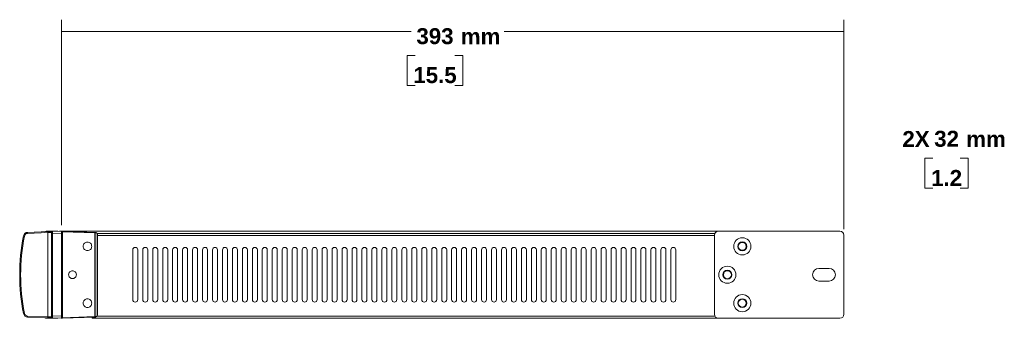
# Model space of a CAD drawing. Header units: millimetres. Extents: x 0 to 2122, y 0 to 1639.
# Tile 24 of 85: x 903 to 1397, y 827 to 977. Entities that reach past the tile are written whole.
import ezdxf

# ---------------------------------------------------------------- set-up
doc = ezdxf.new("R2010")
doc.units = ezdxf.units.MM
doc.layers.add('1', color=7, linetype='Continuous', true_color=0xffffff)
doc.styles.add('Arial', font='arial.ttf')

msp = doc.modelspace()

# ---------------------------------------------------------------- linework, layer by layer
at = {"layer": '1', "color": 7, "lineweight": 13}
for p, q in [((924.31, 874.02), (924.31, 977.11)), ((1316.91, 872.02), (1316.91, 977.11)), ((924.31, 971.11), (1099.77, 971.11)), ((1316.91, 971.11), (1146.49, 971.11)), ((1101.72, 959.09), (1097.72, 959.09)), ((1097.72, 959.09), (1097.72, 944.06)), ((1125.67, 959.09), (1121.67, 959.09)), ((1125.67, 944.06), (1125.67, 959.09)), ((1097.72, 944.06), (1101.72, 944.06)), ((1121.67, 944.06), (1125.67, 944.06)), ((1361.55, 907.62), (1357.55, 907.62)), ((1357.55, 907.62), (1357.55, 892.59)), ((1379.29, 907.62), (1375.29, 907.62)), ((1379.29, 892.59), (1379.29, 907.62)), ((1357.55, 892.59), (1361.55, 892.59)), ((1375.29, 892.59), (1379.29, 892.59))]:
    msp.add_line(p, q, dxfattribs=at)
at = {"layer": '1', "color": 7, "linetype": 'Continuous', "lineweight": 13}
for p, q in [((907.3, 870.43), (917.38, 870.78)), ((917.38, 870.28), (907.3, 869.93)), ((916.61, 871.02), (916.61, 870.75)), ((916.61, 871.02), (922.11, 871.02)), ((917.38, 870.78), (919.79, 870.86)), ((919.31, 870.36), (917.38, 870.28)), ((917.38, 828.06), (917.38, 870.28)), ((919.31, 869.87), (919.31, 870.36)), ((919.31, 828.48), (919.31, 869.87)), ((919.79, 869.87), (919.31, 869.87)), ((919.79, 870.86), (924.31, 871.02)), ((924.31, 870.02), (919.79, 869.87)), ((919.79, 869.87), (919.79, 828.48)), ((922.11, 871.02), (922.11, 870.95)), ((923.31, 870.99), (923.31, 871.02)), ((923.31, 871.02), (923.81, 871.02)), ((923.81, 871.02), (923.81, 871)), ((1253.9, 871.02), (923.81, 871.02)), ((924.31, 871.02), (924.31, 870.02)), ((924.31, 871.02), (924.79, 871.01)), ((924.79, 870.76), (924.31, 870.78)), ((924.31, 828.32), (924.31, 870.02)), ((924.79, 871.01), (940.96, 870.44)), ((924.79, 870.76), (924.79, 827.59)), ((940.96, 870.19), (924.79, 870.76)), ((940.96, 870.44), (941.34, 870.43)), ((940.96, 828.15), (940.96, 870.19)), ((941.13, 870.19), (940.96, 870.19)), ((941.13, 870.19), (941.13, 828.15)), ((941.51, 870.18), (941.13, 870.19)), ((1252.07, 869.82), (942.23, 869.82)), ((1253.91, 871.02), (1314.91, 871.02)), ((942.24, 828.92), (942.24, 869.43)), ((942.24, 869.43), (942.31, 869.43)), ((942.31, 869.43), (942.31, 828.92)), ((1251.9, 868.82), (942.31, 868.82)), ((1251.91, 869.02), (1251.91, 829.32)), ((1316.91, 869.02), (1316.91, 829.32)), ((960.06, 861.67), (960.06, 836.67)), ((962.56, 861.67), (962.56, 836.67)), ((965.06, 861.67), (965.06, 836.67)), ((967.56, 861.67), (967.56, 836.67)), ((970.06, 861.67), (970.06, 836.67)), ((972.56, 861.67), (972.56, 836.67)), ((975.06, 861.67), (975.06, 836.67)), ((977.56, 861.67), (977.56, 836.67)), ((980.06, 861.67), (980.06, 836.67)), ((982.56, 861.67), (982.56, 836.67)), ((985.06, 861.67), (985.06, 836.67)), ((987.56, 861.67), (987.56, 836.67)), ((990.06, 861.67), (990.06, 836.67)), ((992.56, 861.67), (992.56, 836.67)), ((995.06, 861.67), (995.06, 836.67)), ((997.56, 861.67), (997.56, 836.67)), ((1000.06, 861.67), (1000.06, 836.67)), ((1002.56, 861.67), (1002.56, 836.67)), ((1005.06, 861.67), (1005.06, 836.67)), ((1007.56, 861.67), (1007.56, 836.67)), ((1010.06, 861.67), (1010.06, 836.67)), ((1012.56, 861.67), (1012.56, 836.67)), ((1015.06, 861.67), (1015.06, 836.67)), ((1017.56, 861.67), (1017.56, 836.67)), ((1020.06, 861.67), (1020.06, 836.67)), ((1022.56, 861.67), (1022.56, 836.67)), ((1025.06, 861.67), (1025.06, 836.67)), ((1027.56, 861.67), (1027.56, 836.67)), ((1030.06, 861.67), (1030.06, 836.67)), ((1032.56, 861.67), (1032.56, 836.67)), ((1035.06, 861.67), (1035.06, 836.67)), ((1037.56, 861.67), (1037.56, 836.67)), ((1040.06, 861.67), (1040.06, 836.67)), ((1042.56, 861.67), (1042.56, 836.67)), ((1045.06, 861.67), (1045.06, 836.67)), ((1047.56, 861.67), (1047.56, 836.67)), ((1050.06, 861.67), (1050.06, 836.67)), ((1052.56, 861.67), (1052.56, 836.67)), ((1055.06, 861.67), (1055.06, 836.67)), ((1057.56, 861.67), (1057.56, 836.67)), ((1060.06, 861.67), (1060.06, 836.67)), ((1062.56, 861.67), (1062.56, 836.67)), ((1065.06, 861.67), (1065.06, 836.67)), ((1067.56, 861.67), (1067.56, 836.67)), ((1070.06, 861.67), (1070.06, 836.67)), ((1072.56, 861.67), (1072.56, 836.67)), ((1075.06, 861.67), (1075.06, 836.67)), ((1077.56, 861.67), (1077.56, 836.67)), ((1080.06, 861.67), (1080.06, 836.67)), ((1082.56, 861.67), (1082.56, 836.67)), ((1085.06, 861.67), (1085.06, 836.67)), ((1087.56, 861.67), (1087.56, 836.67)), ((1090.06, 861.67), (1090.06, 836.67)), ((1092.56, 861.67), (1092.56, 836.67)), ((1095.06, 861.67), (1095.06, 836.67)), ((1097.56, 861.67), (1097.56, 836.67)), ((1100.06, 861.67), (1100.06, 836.67)), ((1102.56, 861.67), (1102.56, 836.67)), ((1105.06, 861.67), (1105.06, 836.67)), ((1107.56, 861.67), (1107.56, 836.67)), ((1110.06, 861.67), (1110.06, 836.67)), ((1112.56, 861.67), (1112.56, 836.67)), ((1115.06, 861.67), (1115.06, 836.67)), ((1117.56, 861.67), (1117.56, 836.67)), ((1120.06, 861.67), (1120.06, 836.67)), ((1122.56, 861.67), (1122.56, 836.67)), ((1125.06, 861.67), (1125.06, 836.67)), ((1127.56, 861.67), (1127.56, 836.67)), ((1130.06, 861.67), (1130.06, 836.67)), ((1132.56, 861.67), (1132.56, 836.67)), ((1135.06, 861.67), (1135.06, 836.67)), ((1137.56, 861.67), (1137.56, 836.67)), ((1140.06, 861.67), (1140.06, 836.67)), ((1142.56, 861.67), (1142.56, 836.67)), ((1145.06, 861.67), (1145.06, 836.67)), ((1147.56, 861.67), (1147.56, 836.67)), ((1150.06, 861.67), (1150.06, 836.67)), ((1152.56, 861.67), (1152.56, 836.67)), ((1155.06, 861.67), (1155.06, 836.67)), ((1157.56, 861.67), (1157.56, 836.67)), ((1160.06, 861.67), (1160.06, 836.67)), ((1162.56, 861.67), (1162.56, 836.67)), ((1165.06, 861.67), (1165.06, 836.67)), ((1167.56, 861.67), (1167.56, 836.67)), ((1170.06, 861.67), (1170.06, 836.67)), ((1172.56, 861.67), (1172.56, 836.67)), ((1175.06, 861.67), (1175.06, 836.67)), ((1177.56, 861.67), (1177.56, 836.67)), ((1180.06, 861.67), (1180.06, 836.67)), ((1182.56, 861.67), (1182.56, 836.67)), ((1185.06, 861.67), (1185.06, 836.67)), ((1187.56, 861.67), (1187.56, 836.67)), ((1190.06, 861.67), (1190.06, 836.67)), ((1192.56, 861.67), (1192.56, 836.67)), ((1195.06, 861.67), (1195.06, 836.67)), ((1197.56, 861.67), (1197.56, 836.67)), ((1200.06, 861.67), (1200.06, 836.67)), ((1202.56, 861.67), (1202.56, 836.67)), ((1205.06, 861.67), (1205.06, 836.67)), ((1207.56, 861.67), (1207.56, 836.67)), ((1210.06, 861.67), (1210.06, 836.67)), ((1212.56, 861.67), (1212.56, 836.67)), ((1215.06, 861.67), (1215.06, 836.67)), ((1217.56, 861.67), (1217.56, 836.67)), ((1220.06, 861.67), (1220.06, 836.67)), ((1222.56, 861.67), (1222.56, 836.67)), ((1225.06, 861.67), (1225.06, 836.67)), ((1227.56, 861.67), (1227.56, 836.67)), ((1230.06, 861.67), (1230.06, 836.67)), ((1232.56, 861.67), (1232.56, 836.67)), ((1304.36, 852.37), (1309.46, 852.37)), ((1304.36, 845.97), (1309.46, 845.97)), ((907.3, 828.42), (917.38, 828.06)), ((917.38, 827.56), (907.3, 827.92)), ((916.61, 827.59), (916.61, 827.32)), ((922.11, 827.32), (916.61, 827.32)), ((917.38, 828.06), (919.31, 827.98)), ((919.79, 827.48), (917.38, 827.56)), ((919.31, 828.48), (919.79, 828.48)), ((919.31, 827.98), (919.31, 828.48)), ((919.79, 828.48), (924.31, 828.32)), ((924.31, 827.32), (919.79, 827.48)), ((922.11, 827.32), (922.11, 827.4)), ((924.31, 828.32), (924.31, 827.32)), ((924.31, 827.56), (924.79, 827.59)), ((924.79, 827.34), (924.31, 827.32)), ((924.79, 827.59), (940.96, 828.15)), ((940.96, 827.9), (924.79, 827.34)), ((940.31, 827.32), (941.31, 827.32)), ((941.13, 828.15), (940.96, 828.15)), ((941.34, 827.92), (940.96, 827.9)), ((941.13, 828.15), (941.51, 828.17)), ((941.31, 827.32), (941.31, 827.92)), ((1253.9, 827.32), (941.31, 827.32)), ((942.11, 828.32), (1252.17, 828.32)), ((942.31, 828.92), (942.24, 828.92)), ((1253.91, 827.32), (1314.91, 827.32))]:
    msp.add_line(p, q, dxfattribs=at)
for centre, radius in [((1265.91, 863.42), 4.3), ((1265.91, 863.42), 2.25), ((1265.91, 863.42), 2), ((1258.41, 849.17), 4.3), ((1258.41, 849.17), 2.25), ((1258.41, 849.17), 2), ((1265.91, 834.92), 4.3), ((1265.91, 834.92), 2.25), ((1265.91, 834.92), 2)]:
    msp.add_circle(centre, radius, dxfattribs=at)
for centre, radius, start, end in [((907.38, 868.23), 2.2, 92, 168.7691), ((907.36, 868.23), 1.7, 92, 168.7691), ((919.81, 870.36), 0.5, 92, 180), ((941.31, 869.43), 1, 0, 88), ((941.49, 869.43), 0.75, 0, 88), ((1253.91, 869.02), 2, 90, 180), ((1314.91, 869.02), 2, 0, 90), ((1003.36, 849.17), 100.05, 168.7691, 191.2309), ((1003.34, 849.17), 99.55, 168.7691, 191.2309), ((961.31, 861.67), 1.25, 0, 180), ((966.31, 861.67), 1.25, 0, 180), ((971.31, 861.67), 1.25, 0, 180), ((976.31, 861.67), 1.25, 0, 180), ((981.31, 861.67), 1.25, 0, 180), ((986.31, 861.67), 1.25, 0, 180), ((991.31, 861.67), 1.25, 0, 180), ((996.31, 861.67), 1.25, 0, 180), ((1001.31, 861.67), 1.25, 0, 180), ((1006.31, 861.67), 1.25, 0, 180), ((1011.31, 861.67), 1.25, 0, 180), ((1016.31, 861.67), 1.25, 0, 180), ((1021.31, 861.67), 1.25, 0, 180), ((1026.31, 861.67), 1.25, 0, 180), ((1031.31, 861.67), 1.25, 0, 180), ((1036.31, 861.67), 1.25, 0, 180), ((1041.31, 861.67), 1.25, 0, 180), ((1046.31, 861.67), 1.25, 0, 180), ((1051.31, 861.67), 1.25, 0, 180), ((1056.31, 861.67), 1.25, 0, 180), ((1061.31, 861.67), 1.25, 0, 180), ((1066.31, 861.67), 1.25, 0, 180), ((1071.31, 861.67), 1.25, 0, 180), ((1076.31, 861.67), 1.25, 0, 180), ((1081.31, 861.67), 1.25, 0, 180), ((1086.31, 861.67), 1.25, 0, 180), ((1091.31, 861.67), 1.25, 0, 180), ((1096.31, 861.67), 1.25, 0, 180), ((1101.31, 861.67), 1.25, 0, 180), ((1106.31, 861.67), 1.25, 0, 180), ((1111.31, 861.67), 1.25, 0, 180), ((1116.31, 861.67), 1.25, 0, 180), ((1121.31, 861.67), 1.25, 0, 180), ((1126.31, 861.67), 1.25, 0, 180), ((1131.31, 861.67), 1.25, 0, 180), ((1136.31, 861.67), 1.25, 0, 180), ((1141.31, 861.67), 1.25, 0, 180), ((1146.31, 861.67), 1.25, 0, 180), ((1151.31, 861.67), 1.25, 0, 180), ((1156.31, 861.67), 1.25, 0, 180), ((1161.31, 861.67), 1.25, 0, 180), ((1166.31, 861.67), 1.25, 0, 180), ((1171.31, 861.67), 1.25, 0, 180), ((1176.31, 861.67), 1.25, 0, 180), ((1181.31, 861.67), 1.25, 0, 180), ((1186.31, 861.67), 1.25, 0, 180), ((1191.31, 861.67), 1.25, 0, 180), ((1196.31, 861.67), 1.25, 0, 180), ((1201.31, 861.67), 1.25, 0, 180), ((1206.31, 861.67), 1.25, 0, 180), ((1211.31, 861.67), 1.25, 0, 180), ((1216.31, 861.67), 1.25, 0, 180), ((1221.31, 861.67), 1.25, 0, 180), ((1226.31, 861.67), 1.25, 0, 180), ((1231.31, 861.67), 1.25, 0, 180), ((1304.36, 849.17), 3.2, 90, 270), ((1309.46, 849.17), 3.2, 270, 90), ((961.31, 836.67), 1.25, 180, 0), ((966.31, 836.67), 1.25, 180, 0), ((971.31, 836.67), 1.25, 180, 0), ((976.31, 836.67), 1.25, 180, 0), ((981.31, 836.67), 1.25, 180, 0), ((986.31, 836.67), 1.25, 180, 0), ((991.31, 836.67), 1.25, 180, 0), ((996.31, 836.67), 1.25, 180, 0), ((1001.31, 836.67), 1.25, 180, 0), ((1006.31, 836.67), 1.25, 180, 0), ((1011.31, 836.67), 1.25, 180, 0), ((1016.31, 836.67), 1.25, 180, 0), ((1021.31, 836.67), 1.25, 180, 0), ((1026.31, 836.67), 1.25, 180, 0), ((1031.31, 836.67), 1.25, 180, 0), ((1036.31, 836.67), 1.25, 180, 0), ((1041.31, 836.67), 1.25, 180, 0), ((1046.31, 836.67), 1.25, 180, 0), ((1051.31, 836.67), 1.25, 180, 0), ((1056.31, 836.67), 1.25, 180, 0), ((1061.31, 836.67), 1.25, 180, 0), ((1066.31, 836.67), 1.25, 180, 0), ((1071.31, 836.67), 1.25, 180, 0), ((1076.31, 836.67), 1.25, 180, 0), ((1081.31, 836.67), 1.25, 180, 0), ((1086.31, 836.67), 1.25, 180, 0), ((1091.31, 836.67), 1.25, 180, 0), ((1096.31, 836.67), 1.25, 180, 0), ((1101.31, 836.67), 1.25, 180, 0), ((1106.31, 836.67), 1.25, 180, 0), ((1111.31, 836.67), 1.25, 180, 0), ((1116.31, 836.67), 1.25, 180, 0), ((1121.31, 836.67), 1.25, 180, 0), ((1126.31, 836.67), 1.25, 180, 0), ((1131.31, 836.67), 1.25, 180, 0), ((1136.31, 836.67), 1.25, 180, 0), ((1141.31, 836.67), 1.25, 180, 0), ((1146.31, 836.67), 1.25, 180, 0), ((1151.31, 836.67), 1.25, 180, 0), ((1156.31, 836.67), 1.25, 180, 0), ((1161.31, 836.67), 1.25, 180, 0), ((1166.31, 836.67), 1.25, 180, 0), ((1171.31, 836.67), 1.25, 180, 0), ((1176.31, 836.67), 1.25, 180, 0), ((1181.31, 836.67), 1.25, 180, 0), ((1186.31, 836.67), 1.25, 180, 0), ((1191.31, 836.67), 1.25, 180, 0), ((1196.31, 836.67), 1.25, 180, 0), ((1201.31, 836.67), 1.25, 180, 0), ((1206.31, 836.67), 1.25, 180, 0), ((1211.31, 836.67), 1.25, 180, 0), ((1216.31, 836.67), 1.25, 180, 0), ((1221.31, 836.67), 1.25, 180, 0), ((1226.31, 836.67), 1.25, 180, 0), ((1231.31, 836.67), 1.25, 180, 0), ((907.38, 830.11), 2.2, 191.2309, 268), ((907.36, 830.11), 1.7, 191.2309, 268), ((919.81, 827.98), 0.5, 180, 268), ((922.11, 828.32), 1, 270, 290.6901), ((940.31, 828.32), 1, 208.1686, 270), ((941.31, 828.92), 1, 272, 0), ((941.49, 828.92), 0.75, 272, 0), ((1253.91, 829.32), 2, 180, 270), ((1314.91, 829.32), 2, 270, 0)]:
    msp.add_arc(centre, radius, start, end, dxfattribs=at)
at = {"layer": '1', "color": 7, "linetype": 'Continuous', "lineweight": 13, "extrusion": (0, 0, -1)}
for centre, radius, start, end in [((-916.61, 869.92), 1.1, 47.0382, 90), ((-922.11, 870.02), 1, 90, 110.6901), ((-916.61, 828.42), 1.1, 270, 312.9618)]:
    msp.add_arc(centre, radius, start, end, dxfattribs=at)
at = {"layer": '1', "color": 7, "linetype": 'Continuous', "lineweight": 13}
for centre, major_axis, ratio, start_param, end_param in [((907.32, 869.93), (-0.017, 0.5), 0.034878, 0, 1.569578), ((917.39, 870.28), (-0.017, 0.5), 0.034878, 0, 1.569578), ((919.81, 869.86), (-0.02, 1), 0.017434, 0.000304, 1.569883), ((924.78, 870.76), (-0.009, -0.25), 0.034878, 1.572014, 3.141593), ((940.95, 870.19), (-0.009, -0.25), 0.034878, 1.572014, 3.141593), ((940.95, 870.19), (0.009, 0.25), 0.719128, 4.737496, 6.283185), ((941.33, 870.18), (-0.009, -0.25), 0.719128, 1.595904, 3.141593), ((905.71, 868.56), (0.49, -0.097), 0.006801, 3.141593, 4.678151), ((905.71, 829.78), (-0.49, -0.097), 0.006801, 4.746627, 6.283185), ((907.32, 828.42), (0.017, 0.5), 0.034878, 1.572014, 3.141593), ((917.39, 828.06), (0.017, 0.5), 0.034878, 1.572014, 3.141593), ((919.81, 828.48), (0.02, 1), 0.017434, 1.57171, 3.141288), ((924.78, 827.59), (0.009, -0.25), 0.034878, 0, 1.569578), ((940.95, 828.15), (0.009, -0.25), 0.034878, 0, 1.569578), ((940.95, 828.15), (-0.009, 0.25), 0.719128, 3.141593, 4.687282), ((941.33, 828.17), (0.009, -0.25), 0.719128, 0, 1.545689)]:
    msp.add_ellipse(centre, major_axis=major_axis, ratio=ratio, start_param=start_param, end_param=end_param, dxfattribs=at)
for points, knots in [([(939.46, 863.42), (939.46, 862.86), (939.22, 862.3), (938.43, 861.5), (937.87, 861.27), (936.74, 861.27), (936.18, 861.5), (935.39, 862.3), (935.16, 862.86), (935.16, 863.99), (935.39, 864.54), (936.18, 865.34), (936.74, 865.57), (937.87, 865.57), (938.43, 865.34), (939.22, 864.54), (939.46, 863.99), (939.46, 863.42)], [0, 0, 0, 0, 0.125, 0.125, 0.25, 0.25, 0.375, 0.375, 0.5, 0.5, 0.625, 0.625, 0.75, 0.75, 0.875, 0.875, 1, 1, 1, 1]), ([(931.76, 849.17), (931.76, 848.66), (931.55, 848.15), (930.82, 847.43), (930.32, 847.22), (929.3, 847.22), (928.79, 847.43), (928.07, 848.15), (927.86, 848.66), (927.86, 849.68), (928.07, 850.19), (928.79, 850.91), (929.3, 851.12), (930.32, 851.12), (930.82, 850.91), (931.55, 850.19), (931.76, 849.68), (931.76, 849.17)], [0, 0, 0, 0, 0.125, 0.125, 0.25, 0.25, 0.375, 0.375, 0.5, 0.5, 0.625, 0.625, 0.75, 0.75, 0.875, 0.875, 1, 1, 1, 1]), ([(939.46, 834.92), (939.46, 834.36), (939.22, 833.8), (938.43, 833), (937.87, 832.77), (936.74, 832.77), (936.18, 833), (935.39, 833.8), (935.16, 834.36), (935.16, 835.49), (935.39, 836.04), (936.18, 836.84), (936.74, 837.07), (937.87, 837.07), (938.43, 836.84), (939.22, 836.04), (939.46, 835.49), (939.46, 834.92)], [0, 0, 0, 0, 0.125, 0.125, 0.25, 0.25, 0.375, 0.375, 0.5, 0.5, 0.625, 0.625, 0.75, 0.75, 0.875, 0.875, 1, 1, 1, 1]), ([(924.31, 827.32), (924.31, 827.32), (924.3, 827.32), (924.28, 827.32), (924.26, 827.32), (924.19, 827.33), (924.16, 827.33), (924.14, 827.33), (924.14, 827.33), (924.14, 827.33)], [0, 0, 0, 0, 0.063983, 0.063983, 0.310927, 0.310927, 0.999988, 0.999988, 1, 1, 1, 1])]:
    msp.add_open_spline(points, degree=3, knots=knots, dxfattribs=at)
at = {"layer": '1', "color": 7, "lineweight": 18}
for points in [[(924.31, 971.11), (933.31, 973.52), (933.31, 968.69), (924.31, 971.11)], [(1316.91, 971.11), (1307.91, 968.69), (1307.91, 973.52), (1316.91, 971.11)]]:
    msp.add_solid(points, dxfattribs=at)

# ---------------------------------------------------------------- texts
at = {"layer": '1', "color": 7, "linetype": 'Continuous', "lineweight": 13, "char_height": 8, "attachment_point": 8, "line_spacing_factor": 1.047437, "style": 'Arial'}
for s, insert in [('\\fArial|b1|i0;\\W1.0000;393', (1111.7, 964.72)), ('\\fArial|b1|i0;\\W1.0000;mm', (1134.58, 964.72)), ('\\fArial|b1|i0;\\W1.0000;15.5', (1111.7, 945.19)), ('\\fArial|b1|i0;\\W1.0000;2X ', (1353.07, 913.25)), ('\\fArial|b1|i0;\\W1.0000;32', (1368.42, 913.25)), ('\\fArial|b1|i0;\\W1.0000;mm', (1388.2, 913.25)), ('\\fArial|b1|i0;\\W1.0000;1.2', (1368.42, 893.72))]:
    msp.add_mtext(s, dxfattribs=dict(at, insert=insert))

doc.saveas('drawing.dxf')
